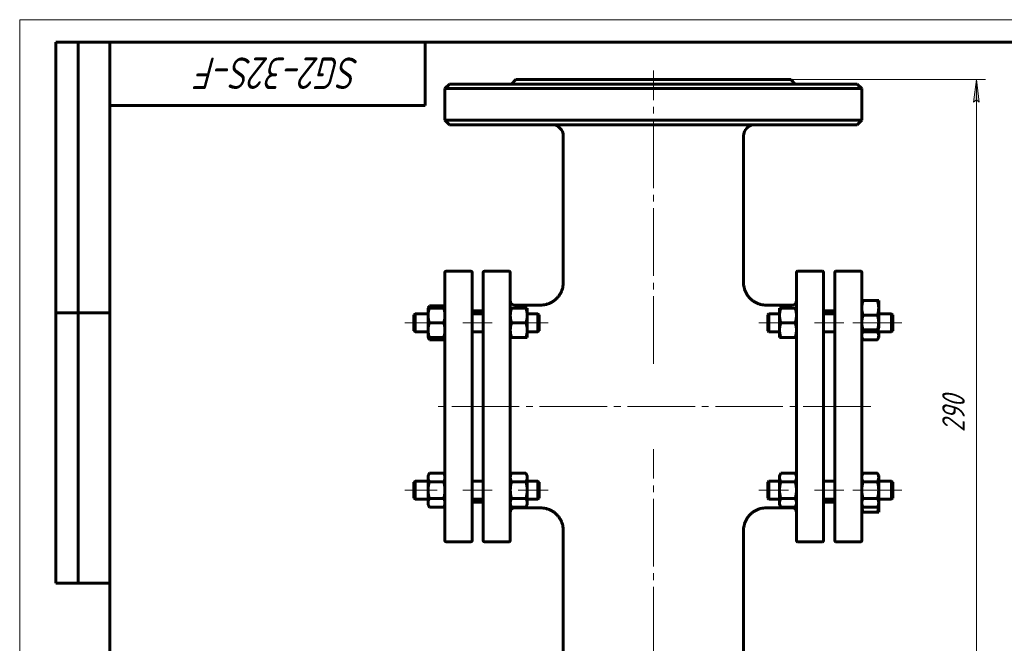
# Model space of a CAD drawing. Header units: millimetres. Extents: x 0 to 420, y 0 to 297.
# Tile 4 of 5: x 0 to 219, y 159 to 297. Entities that reach past the tile are written whole.
import ezdxf

# ---------------------------------------------------------------- set-up
doc = ezdxf.new("R2010")
doc.units = ezdxf.units.MM
for name, pattern in [('K5LT_AXLED', [19.5, 15, -1.5, 1.5, -1.5]), ('K5LT_BASIC', [0]), ('K5LT_THIN', [0])]:
    doc.linetypes.add(name, pattern=pattern)
doc.layers.add('Системный слой', color=7, linetype='Continuous')
doc.layers.add('Системный слой (1)', color=251, linetype='Continuous', true_color=0x6c6c6c)
doc.styles.add('KDIMTEXTSTYLE', font='GOST_AU.SHX', dxfattribs={"width": 0.96, "oblique": 15, "height": 5})
doc.styles.add('KTEXTSTYLE', font='GOST_AU.SHX', dxfattribs={"width": 0.96, "height": 5})
doc.dimstyles.new('KDIMSTYLE (0.50)', dxfattribs={"dimtxt": 5, "dimasz": 1, "dimexe": 2, "dimexo": 0, "dimgap": 1, "dimtad": 1, "dimlfac": 2, "dimtxsty": 'KDIMTEXTSTYLE', "dimsah": 1, "dimcen": 0, "dimdle": 1, "dimadec": 0, "dimazin": 0, "dimtfac": 0.667, "dimtmove": 0, "dimatfit": 3, "dimfxl": 1, "dimtvp": 1, "dimtolj": 1, "dimtzin": 0, "dimarcsym": 0})

# ---------------------------------------------------------------- blocks, each defined once
blk = doc.blocks.new('U0')
at = {"layer": 'Системный слой (1)', "linetype": 'K5LT_BASIC', "lineweight": 60}
for p, q in [((90.69, 226.52), (90.75, 226.35)), ((90.75, 226.35), (90.82, 226.19)), ((90.82, 226.19), (90.92, 226.01))]:
    blk.add_line(p, q, dxfattribs=at)
blk = doc.blocks.new('U1')
at = {"layer": 'Системный слой (1)', "linetype": 'K5LT_BASIC', "lineweight": 60}
for p, q in [((90.75, 233.18), (90.69, 233.02)), ((90.82, 233.34), (90.75, 233.18)), ((90.92, 233.52), (90.82, 233.34))]:
    blk.add_line(p, q, dxfattribs=at)
blk = doc.blocks.new('U2')
at = {"layer": 'Системный слой (1)', "linetype": 'K5LT_BASIC', "lineweight": 60}
for p, q in [((94.09, 226.01), (94.18, 226.19)), ((94.18, 226.19), (94.25, 226.35)), ((94.25, 226.35), (94.31, 226.52))]:
    blk.add_line(p, q, dxfattribs=at)
blk = doc.blocks.new('U3')
at = {"layer": 'Системный слой (1)', "linetype": 'K5LT_BASIC', "lineweight": 60}
for p, q in [((94.18, 233.34), (94.09, 233.52)), ((94.25, 233.18), (94.18, 233.34)), ((94.31, 233.02), (94.25, 233.18))]:
    blk.add_line(p, q, dxfattribs=at)
blk = doc.blocks.new('U4')
at = {"layer": 'Системный слой (1)', "linetype": 'K5LT_BASIC', "lineweight": 60}
for p, q in [((109.88, 188.7), (115.63, 188.7)), ((165.63, 188.7), (171.38, 188.7))]:
    blk.add_line(p, q, dxfattribs=at)
blk = doc.blocks.new('U5')
at = {"layer": 'Системный слой (1)', "linetype": 'K5LT_BASIC', "lineweight": 60}
for p, q in [((190.63, 189.38), (190.63, 189.39)), ((190.63, 189.37), (190.63, 189.38)), ((190.63, 189.36), (190.63, 189.37))]:
    blk.add_line(p, q, dxfattribs=at)
blk = doc.blocks.new('U6')
at = {"layer": 'Системный слой (1)', "linetype": 'K5LT_BASIC', "lineweight": 60}
for p, q in [((186.88, 189.39), (186.88, 189.38)), ((186.88, 189.38), (186.88, 189.37)), ((186.88, 189.37), (186.88, 189.36))]:
    blk.add_line(p, q, dxfattribs=at)
blk = doc.blocks.new('U7')
at = {"layer": 'Системный слой (1)', "linetype": 'K5LT_BASIC', "lineweight": 60}
for p, q in [((109.88, 233.7), (115.63, 233.7)), ((165.63, 233.7), (171.38, 233.7))]:
    blk.add_line(p, q, dxfattribs=at)
blk = doc.blocks.new('U8')
at = {"layer": 'Системный слой (1)', "linetype": 'K5LT_BASIC', "lineweight": 60}
for p, q in [((186.97, 227.48), (186.9, 227.21)), ((187.1, 227.77), (186.97, 227.48)), ((186.9, 227.21), (186.88, 226.95))]:
    blk.add_line(p, q, dxfattribs=at)
blk = doc.blocks.new('U9')
at = {"layer": 'Системный слой (1)', "linetype": 'K5LT_BASIC', "lineweight": 60}
for p, q in [((190.53, 227.48), (190.4, 227.77)), ((190.6, 227.21), (190.53, 227.48)), ((190.63, 226.95), (190.6, 227.21))]:
    blk.add_line(p, q, dxfattribs=at)
blk = doc.blocks.new('D0')
at = {"layer": 'Системный слой (1)'}
for points in [[(212.96, 278.7), (212.3, 283.7), (211.64, 278.7), (212.3, 279.2)], [(212.3, 138.7), (212.96, 143.7), (212.3, 143.2), (211.64, 143.7)]]:
    blk.add_hatch(color=256, dxfattribs=at).paths.add_polyline_path(points)
at = {"layer": 'Системный слой (1)', "linetype": 'K5LT_THIN', "lineweight": 18}
for p, q in [((140.63, 283.7), (214.3, 283.7)), ((211.64, 278.7), (212.3, 283.7)), ((212.3, 283.7), (212.96, 278.7)), ((212.3, 279.2), (211.64, 278.7)), ((212.96, 278.7), (212.3, 279.2)), ((212.3, 138.7), (211.64, 143.7)), ((211.64, 143.7), (212.3, 143.2)), ((212.3, 143.2), (212.96, 143.7)), ((212.96, 143.7), (212.3, 138.7)), ((140.63, 138.7), (214.3, 138.7))]:
    blk.add_line(p, q, dxfattribs=at)
blk.add_wipeout([(211.3, 205.53), (203.92, 205.53), (203.92, 216.42), (211.3, 216.42)]).dxf.layer = 'Системный слой (1)'
blk.add_line((212.3, 283.7), (212.3, 138.7), dxfattribs=at)
at = {"layer": 'Системный слой (1)', "insert": (204.72, 205.53), "char_height": 5, "attachment_point": 1, "rotation": 90, "style": 'KTEXTSTYLE'}
blk.add_mtext('\\H5.0;\\W1.000;\\Q15;\\Q15;\\W0.960;290', dxfattribs=at)
blk = doc.blocks.new('KDIMARROW_01')
at = {"layer": 'Системный слой'}
blk.add_hatch(color=0, dxfattribs=at).paths.add_polyline_path([(0, 0), (-5, 0.66), (-4.5, 0), (-5, -0.66)])
at = {"layer": 'Системный слой', "color": 0, "linetype": 'K5LT_THIN', "lineweight": 18}
for p, q in [((-4.5, 0), (-5, 0.66)), ((-5, 0.66), (0, 0)), ((0, 0), (-5, -0.66)), ((-5, -0.66), (-4.5, 0))]:
    blk.add_line(p, q, dxfattribs=at)
at = {"layer": 'Системный слой (1)', "color": 0, "linetype": 'K5LT_THIN', "lineweight": 18}
blk.add_line((320.16, 211.2), (319.66, 211.2), dxfattribs=at)
blk = doc.blocks.new('U64')
at = {"linetype": 'K5LT_THIN', "lineweight": 18}
for p, q in [((0, 0), (0, 297)), ((0, 297), (420, 297))]:
    blk.add_line(p, q, dxfattribs=at)
at = {"linetype": 'K5LT_BASIC', "lineweight": 60}
for p, q in [((8, 172), (8, 292)), ((20, 292), (8, 292)), ((13, 172), (13, 292)), ((20, 5), (20, 292)), ((20, 292), (415, 292)), ((90, 292), (90, 278)), ((90, 278), (20, 278)), ((20, 232), (8, 232)), ((20, 172), (8, 172))]:
    blk.add_line(p, q, dxfattribs=at)
at = {"insert": (75.44, 281.64), "char_height": 7, "attachment_point": 1, "rotation": 180, "style": 'KTEXTSTYLE'}
blk.add_mtext('\\H5.0;\\W1.000;\\Q15;\\Q15;\\W0.960;\\H7.00;SG2-32S-F', dxfattribs=at)

msp = doc.modelspace()

# ---------------------------------------------------------------- linework, layer by layer
at = {"layer": 'Системный слой (1)', "linetype": 'K5LT_BASIC', "lineweight": 60}
for p, q in [((95.3765, 282.7041), (94.3765, 281.7041)), ((95.3765, 282.7041), (185.8765, 282.7041)), ((110.1265, 283.7041), (109.1265, 282.7041)), ((110.1265, 283.7041), (171.1265, 283.7041)), ((171.1265, 283.7041), (172.1265, 282.7041)), ((185.8765, 282.7041), (186.8765, 281.7041)), ((94.3765, 274.7041), (94.3765, 281.7041)), ((94.3765, 281.7041), (186.8765, 281.7041)), ((186.8765, 274.7041), (186.8765, 281.7041)), ((186.8765, 274.7041), (94.3765, 274.7041)), ((95.3765, 273.7041), (94.3765, 274.7041)), ((95.3765, 273.7041), (185.8765, 273.7041)), ((185.8765, 273.7041), (186.8765, 274.7041)), ((120.627, 238.7034), (120.6265, 271.2041)), ((160.6259, 238.7034), (160.6265, 271.2041)), ((94.3765, 181.4541), (94.3765, 240.9541)), ((94.6265, 241.2041), (100.1265, 241.2041)), ((100.3765, 240.9541), (100.3765, 181.4541)), ((102.8765, 181.4541), (102.8765, 240.9541)), ((108.6265, 241.2041), (103.1265, 241.2041)), ((108.8765, 240.9541), (108.8765, 181.4541)), ((172.3765, 240.9541), (172.3765, 181.4541)), ((178.1265, 241.2041), (172.6265, 241.2041)), ((178.3765, 181.4541), (178.3765, 240.9541)), ((180.8765, 240.9541), (180.8765, 181.4541)), ((181.1265, 241.2041), (186.6265, 241.2041)), ((186.8765, 234.6774), (186.8765, 240.9541)), ((186.8765, 234.6774), (187.1667, 234.6774)), ((186.8765, 233.0524), (186.8765, 234.6774)), ((187.1667, 234.6774), (190.3362, 234.6774)), ((190.3362, 234.6774), (190.6265, 234.6774)), ((190.6265, 234.6774), (190.6265, 233.0524)), ((87.5015, 231.5156), (87.7515, 231.7656)), ((87.7515, 231.7656), (87.7515, 227.7656)), ((87.7515, 231.7656), (90.6265, 231.7656)), ((90.6265, 233.0156), (90.9167, 233.5184)), ((90.6265, 231.3906), (90.6265, 233.0156)), ((90.6265, 233.0156), (90.9167, 233.0156)), ((90.9167, 233.5184), (94.0862, 233.5184)), ((90.9167, 233.0156), (94.0862, 233.0156)), ((94.3765, 233.0156), (94.0862, 233.5184)), ((94.0862, 233.0156), (94.3765, 233.0156)), ((100.3765, 232.4541), (102.8765, 232.4541)), ((100.3765, 231.7656), (102.8765, 231.7656)), ((108.8765, 233.0156), (109.1667, 233.0156)), ((109.1667, 233.0156), (112.3362, 233.0156)), ((112.3362, 233.0156), (112.6265, 233.0156)), ((112.6265, 233.0156), (112.6265, 231.3906)), ((112.6265, 231.7656), (115.0015, 231.7656)), ((115.2515, 231.5156), (115.0015, 231.7656)), ((115.0015, 227.7656), (115.0015, 231.7656)), ((115.6271, 233.7035), (115.6271, 233.7035)), ((165.6258, 233.7035), (165.6258, 233.7035)), ((166.0015, 231.5156), (166.2515, 231.7656)), ((166.2515, 231.7656), (168.6265, 231.7656)), ((166.2515, 227.7656), (166.2515, 231.7656)), ((168.6265, 231.3906), (168.6265, 233.0156)), ((168.6265, 233.0156), (168.9167, 233.0156)), ((168.9167, 233.0156), (172.0862, 233.0156)), ((172.0862, 233.0156), (172.3765, 233.0156)), ((178.3765, 232.4541), (180.8765, 232.4541)), ((178.3765, 231.7656), (180.8765, 231.7656)), ((186.8765, 231.4357), (186.8765, 233.0524)), ((190.6265, 233.0524), (190.6265, 229.8024)), ((190.6265, 231.7656), (193.5015, 231.7656)), ((193.7515, 231.5156), (193.5015, 231.7656)), ((193.5015, 231.7656), (193.5015, 227.7656)), ((87.5015, 228.0156), (87.5015, 231.5156)), ((90.6265, 228.1406), (90.6265, 231.3906)), ((90.9167, 229.7656), (94.0862, 229.7656)), ((109.1667, 229.7656), (112.3362, 229.7656)), ((112.6265, 231.3906), (112.6265, 228.1406)), ((115.2515, 231.5156), (115.2515, 228.0156)), ((166.0015, 231.5156), (166.0015, 228.0156)), ((168.6265, 228.1406), (168.6265, 231.3906)), ((168.9167, 229.7656), (172.0862, 229.7656)), ((186.8765, 192.9122), (186.8765, 231.4357)), ((187.1667, 231.4274), (190.3362, 231.4274)), ((190.6265, 229.8024), (190.6265, 228.6219)), ((193.7515, 228.0156), (193.7515, 231.5156)), ((87.5015, 228.0156), (87.7515, 227.7656)), ((87.7515, 227.7656), (90.6265, 227.7656)), ((90.6265, 226.5156), (90.6265, 228.1406)), ((100.3765, 227.7656), (102.8765, 227.7656)), ((112.6265, 228.1406), (112.6265, 226.5156)), ((112.6265, 227.7656), (115.0015, 227.7656)), ((115.2515, 228.0156), (115.0015, 227.7656)), ((166.0015, 228.0156), (166.2515, 227.7656)), ((166.2515, 227.7656), (168.6265, 227.7656)), ((168.6265, 226.5156), (168.6265, 228.1406)), ((178.3765, 227.7656), (180.8765, 227.7656)), ((186.8765, 227.7656), (193.5015, 227.7656)), ((187.1667, 228.1774), (187.0034, 228.1774)), ((187.1667, 228.1774), (190.3362, 228.1774)), ((190.4995, 228.1774), (190.3362, 228.1774)), ((190.6265, 227.7656), (190.6265, 226.951)), ((193.7515, 228.0156), (193.5015, 227.7656)), ((90.9167, 226.5156), (90.6265, 226.5156)), ((90.6265, 226.5156), (90.9167, 226.0128)), ((90.9167, 226.5156), (94.0862, 226.5156)), ((90.9167, 226.0128), (94.0862, 226.0128)), ((94.3765, 226.5156), (94.0862, 226.5156)), ((94.3765, 226.5156), (94.0862, 226.0128)), ((109.1667, 226.5156), (108.8765, 226.5156)), ((109.1667, 226.5156), (112.3362, 226.5156)), ((112.6265, 226.5156), (112.3362, 226.5156)), ((168.9167, 226.5156), (168.6265, 226.5156)), ((168.9167, 226.5156), (172.0862, 226.5156)), ((172.3765, 226.5156), (172.0862, 226.5156)), ((186.8765, 226.5156), (187.1667, 226.0128)), ((187.1667, 226.0128), (190.3362, 226.0128)), ((190.6265, 226.5156), (190.3362, 226.0128)), ((190.6265, 226.951), (190.6265, 226.5156)), ((87.5015, 194.3925), (87.7515, 194.6425)), ((87.7515, 194.6425), (87.7515, 190.6425)), ((87.7515, 194.6425), (90.6265, 194.6425)), ((90.6265, 195.8925), (90.9167, 196.3953)), ((90.6265, 195.4571), (90.6265, 195.8925)), ((90.6265, 192.6425), (90.6265, 195.4571)), ((90.9167, 196.3953), (94.0862, 196.3953)), ((90.9167, 194.5189), (94.0862, 194.5189)), ((94.3765, 195.8925), (94.0862, 196.3953)), ((100.3765, 194.6425), (102.8765, 194.6425)), ((108.8765, 195.8925), (109.1667, 196.3953)), ((109.1667, 196.3953), (112.3362, 196.3953)), ((109.1667, 194.5189), (112.3362, 194.5189)), ((112.6265, 195.8925), (112.3362, 196.3953)), ((112.6265, 195.8925), (112.6265, 195.4571)), ((112.6265, 195.4571), (112.6265, 192.6425)), ((112.6265, 194.6425), (115.0015, 194.6425)), ((115.2515, 194.3925), (115.0015, 194.6425)), ((115.0015, 190.6425), (115.0015, 194.6425)), ((166.0015, 194.3925), (166.2515, 194.6425)), ((166.2515, 190.6425), (166.2515, 194.6425)), ((166.2515, 194.6425), (168.6265, 194.6425)), ((168.6265, 195.8925), (168.9167, 196.3953)), ((168.6265, 195.4571), (168.6265, 195.8925)), ((168.6265, 192.6425), (168.6265, 195.4571)), ((168.9167, 196.3953), (172.0862, 196.3953)), ((168.9167, 194.5189), (172.0862, 194.5189)), ((172.3765, 195.8925), (172.0862, 196.3953)), ((178.3765, 194.6425), (180.8765, 194.6425)), ((186.8765, 195.8925), (187.1667, 196.3953)), ((187.1667, 196.3953), (190.3362, 196.3953)), ((187.1667, 194.5189), (190.3362, 194.5189)), ((190.6265, 195.8925), (190.3362, 196.3953)), ((190.6265, 195.8925), (190.6265, 195.4571)), ((190.6265, 195.4571), (190.6265, 192.6425)), ((190.6265, 194.6425), (193.5015, 194.6425)), ((193.5015, 194.6425), (193.5015, 190.6425)), ((193.7515, 194.3925), (193.5015, 194.6425)), ((87.5015, 190.8925), (87.5015, 194.3925)), ((90.6265, 189.8279), (90.6265, 192.6425)), ((112.6265, 192.6425), (112.6265, 189.8279)), ((115.2515, 194.3925), (115.2515, 190.8925)), ((166.0015, 194.3925), (166.0015, 190.8925)), ((168.6265, 189.8279), (168.6265, 192.6425)), ((186.8765, 192.6425), (186.8765, 192.9122)), ((186.8765, 189.8279), (186.8765, 192.6425)), ((190.6265, 192.6425), (190.6265, 189.8279)), ((193.7515, 190.8925), (193.7515, 194.3925)), ((87.5015, 190.8925), (87.7515, 190.6425)), ((87.7515, 190.6425), (90.6265, 190.6425)), ((90.9167, 190.7661), (94.0862, 190.7661)), ((100.3765, 190.6425), (102.8765, 190.6425)), ((109.1667, 190.7661), (112.3362, 190.7661)), ((112.6265, 190.6425), (115.0015, 190.6425)), ((115.2515, 190.8925), (115.0015, 190.6425)), ((166.0015, 190.8925), (166.2515, 190.6425)), ((166.2515, 190.6425), (168.6265, 190.6425)), ((168.9167, 190.7661), (172.0862, 190.7661)), ((178.3765, 190.6425), (180.8765, 190.6425)), ((187.1667, 190.7661), (190.3362, 190.7661)), ((190.6265, 190.6425), (193.5015, 190.6425)), ((193.7515, 190.8925), (193.5015, 190.6425)), ((90.6265, 189.3925), (90.6265, 189.8279)), ((90.6265, 189.3925), (90.9167, 188.8897)), ((90.9167, 188.8897), (94.0862, 188.8897)), ((94.3765, 189.3925), (94.0862, 188.8897)), ((100.3765, 189.9541), (102.8765, 189.9541)), ((108.8765, 189.3925), (109.1667, 188.8897)), ((109.1667, 188.8897), (112.3362, 188.8897)), ((112.6265, 189.3925), (112.3362, 188.8897)), ((112.6265, 189.8279), (112.6265, 189.3925)), ((115.6271, 188.7046), (115.6271, 188.7046)), ((165.6258, 188.7046), (165.6258, 188.7046)), ((168.6265, 189.3925), (168.6265, 189.8279)), ((168.6265, 189.3925), (168.9167, 188.8897)), ((168.9167, 188.8897), (172.0862, 188.8897)), ((172.3765, 189.3925), (172.0862, 188.8897)), ((178.3765, 189.9541), (180.8765, 189.9541)), ((186.8765, 189.3925), (186.8765, 189.8279)), ((186.8765, 189.3925), (187.1667, 188.8897)), ((186.8765, 189.3925), (186.8765, 189.3925)), ((186.8765, 181.4541), (186.8765, 189.3925)), ((187.1667, 188.8897), (190.3362, 188.8897)), ((190.6265, 189.3925), (190.3362, 188.8897)), ((190.6265, 189.8279), (190.6265, 189.3925)), ((190.6265, 189.3925), (190.6265, 189.3558)), ((190.6265, 189.3558), (190.6265, 187.7308)), ((187.1667, 187.7308), (186.8765, 187.7308)), ((187.1667, 187.7308), (190.3362, 187.7308)), ((190.6265, 187.7308), (190.3362, 187.7308)), ((120.6265, 151.2041), (120.627, 183.7047)), ((160.6265, 151.2041), (160.6259, 183.7047)), ((94.6265, 181.2041), (100.1265, 181.2041)), ((108.6265, 181.2041), (103.1265, 181.2041)), ((178.1265, 181.2041), (172.6265, 181.2041)), ((181.1265, 181.2041), (186.6265, 181.2041))]:
    msp.add_line(p, q, dxfattribs=at)
at = {"layer": 'Системный слой (1)', "linetype": 'K5LT_AXLED', "lineweight": 18}
for p, q in [((92.6265, 229.7656), (85.5015, 229.7656)), ((104.8765, 229.7656), (98.3765, 229.7656)), ((117.2515, 229.7656), (110.6265, 229.7656)), ((92.6265, 192.6425), (85.5015, 192.6425)), ((104.8765, 192.6425), (98.3765, 192.6425)), ((117.2515, 192.6425), (110.6265, 192.6425))]:
    msp.add_line(p, q, dxfattribs=at)
at = {"layer": 'Системный слой (1)', "linetype": 'K5LT_BASIC', "lineweight": 60}
for centre, radius, start, end in [((118.1265, 271.2041), 2.5, 0, 90), ((163.1265, 271.2041), 2.5, 90, 180), ((94.6265, 240.9541), 0.25, 90, 180), ((100.1265, 240.9541), 0.25, 0, 90), ((103.1265, 240.9541), 0.25, 90, 180), ((108.6265, 240.9541), 0.25, 0, 90), ((172.6265, 240.9541), 0.25, 90, 180), ((178.1265, 240.9541), 0.25, 0, 90), ((181.1265, 240.9541), 0.25, 90, 180), ((186.6265, 240.9541), 0.25, 0, 90), ((109.8765, 234.7041), 1, 180, 270), ((171.3765, 234.7041), 1, 270, 0), ((109.8765, 187.7041), 1, 90, 180), ((171.3765, 187.7041), 1, 0, 90), ((94.6265, 181.4541), 0.25, 180, 270), ((100.1265, 181.4541), 0.25, 270, 0), ((103.1265, 181.4541), 0.25, 180, 270), ((108.6265, 181.4541), 0.25, 270, 0), ((172.6265, 181.4541), 0.25, 180, 270), ((178.1265, 181.4541), 0.25, 270, 0), ((181.1265, 181.4541), 0.25, 180, 270), ((186.6265, 181.4541), 0.25, 270, 0)]:
    msp.add_arc(centre, radius, start, end, dxfattribs=at)
for points, knots in [([(120.627, 238.7034), (120.627, 238.7024), (120.627, 238.7012), (120.627, 238.6986), (120.627, 238.6969), (120.627, 238.6922), (120.627, 238.6892), (120.6269, 238.6802), (120.6269, 238.6743), (120.6268, 238.6567), (120.6266, 238.6451), (120.6261, 238.6103), (120.6256, 238.5873), (120.6237, 238.5184), (120.6217, 238.4727), (120.6141, 238.3365), (120.6065, 238.246), (120.5765, 237.9772), (120.5469, 237.7995), (120.4604, 237.4102), (120.399, 237.1997), (120.2496, 236.7897), (120.1619, 236.5903), (119.9618, 236.2062), (119.8497, 236.0214), (119.601, 235.6648), (119.4639, 235.4933), (119.1695, 235.1705), (119.0123, 235.0193), (118.6833, 234.7423), (118.5116, 234.6162), (118.1541, 234.3871), (117.9683, 234.2842), (117.574, 234.0968), (117.3649, 234.0139), (116.9368, 233.8761), (116.7179, 233.8214), (116.2779, 233.7423), (116.057, 233.7176), (115.7662, 233.705), (115.6967, 233.7035), (115.6271, 233.7035)], [0, 0, 0, 0, 0.00820386, 0.00820386, 0.02133005, 0.02133005, 0.04594164, 0.04594164, 0.09352405, 0.09352405, 0.1870481, 0.1870481, 0.37245542, 0.37245542, 0.73998853, 0.73998853, 1.46849166, 1.46849166, 2.91237181, 2.91237181, 4.66832998, 4.66832998, 6.41289686, 6.41289686, 8.14299875, 8.14299875, 9.90145444, 9.90145444, 11.64742919, 11.64742919, 13.35275455, 13.35275455, 15.05383266, 15.05383266, 16.85516558, 16.85516558, 18.66206854, 18.66206854, 20.44098447, 20.44098447, 20.99958981, 20.99958981, 20.99958981, 20.99958981]), ([(160.6259, 238.7034), (160.6259, 238.7018), (160.6259, 238.6994), (160.6259, 238.6953), (160.6259, 238.6929), (160.626, 238.6859), (160.626, 238.6814), (160.6261, 238.6683), (160.6261, 238.6598), (160.6264, 238.6344), (160.6267, 238.6177), (160.6277, 238.5683), (160.6287, 238.5356), (160.6327, 238.4392), (160.6365, 238.3756), (160.6514, 238.1882), (160.666, 238.0648), (160.7185, 237.7265), (160.7661, 237.5132), (160.8887, 237.0939), (160.9638, 236.8878), (161.1391, 236.4904), (161.239, 236.2988), (161.4637, 235.9283), (161.5887, 235.7495), (161.8614, 235.4086), (162.0094, 235.2465), (162.3227, 234.9456), (162.4878, 234.8066), (162.8294, 234.5558), (163.0052, 234.4432), (163.3819, 234.2336), (163.5837, 234.1383), (164.0004, 233.9737), (164.2155, 233.9048), (164.6515, 233.7965), (164.8726, 233.757), (165.2714, 233.7133), (165.4486, 233.7035), (165.6258, 233.7035)], [0, 0, 0, 0, 0.01312617, 0.01312617, 0.03281543, 0.03281543, 0.06891241, 0.06891241, 0.13782481, 0.13782481, 0.27236809, 0.27236809, 0.53489155, 0.53489155, 1.04681237, 1.04681237, 2.04440192, 2.04440192, 3.79468369, 3.79468369, 5.54996014, 5.54996014, 7.28011261, 7.28011261, 9.02637902, 9.02637902, 10.78326045, 10.78326045, 12.5115691, 12.5115691, 14.18310861, 14.18310861, 15.97007676, 15.97007676, 17.77822079, 17.77822079, 19.57494903, 19.57494903, 20.99794904, 20.99794904, 20.99794904, 20.99794904]), ([(186.8765, 228.6219), (186.8984, 228.5475), (186.9362, 228.417), (186.9766, 228.274), (186.997, 228.2007), (187.0034, 228.1774)], [0, 0, 0, 0, 2.64303555, 4.89941504, 6, 6, 6, 6]), ([(190.4995, 228.1774), (190.5149, 228.2329), (190.5483, 228.3526), (190.5928, 228.5074), (190.6203, 228.6011), (190.6265, 228.6219)], [0, 0, 0, 0, 2.62135006, 5.25990988, 6, 6, 6, 6]), ([(120.627, 183.7047), (120.627, 183.7057), (120.627, 183.7069), (120.627, 183.7096), (120.627, 183.7112), (120.627, 183.7159), (120.627, 183.719), (120.6269, 183.7279), (120.6269, 183.7339), (120.6268, 183.7514), (120.6266, 183.7631), (120.6261, 183.7978), (120.6256, 183.8209), (120.6237, 183.8897), (120.6217, 183.9354), (120.6141, 184.0717), (120.6065, 184.1621), (120.5765, 184.431), (120.5469, 184.6087), (120.4604, 184.9979), (120.399, 185.2085), (120.2496, 185.6185), (120.1619, 185.8179), (119.9618, 186.202), (119.8497, 186.3868), (119.601, 186.7434), (119.4639, 186.915), (119.1695, 187.2377), (119.0124, 187.3889), (118.6834, 187.6658), (118.5118, 187.7919), (118.1544, 188.0209), (117.9687, 188.1238), (117.5745, 188.3112), (117.3653, 188.3941), (116.9372, 188.5319), (116.7182, 188.5867), (116.2781, 188.6658), (116.0571, 188.6905), (115.7662, 188.7031), (115.6967, 188.7046), (115.6271, 188.7046)], [0, 0, 0, 0, 0.00820374, 0.00820374, 0.02132973, 0.02132973, 0.04594096, 0.04594096, 0.09352266, 0.09352266, 0.18704532, 0.18704532, 0.37244989, 0.37244989, 0.73997754, 0.73997754, 1.46846986, 1.46846986, 2.91232858, 2.91232858, 4.66845037, 4.66845037, 6.41309779, 6.41309779, 8.14323813, 8.14323813, 9.90157751, 9.90157751, 11.64724992, 11.64724992, 13.3520815, 13.3520815, 15.05274799, 15.05274799, 16.85403369, 16.85403369, 18.66129757, 18.66129757, 20.4409144, 20.4409144, 20.99958982, 20.99958982, 20.99958982, 20.99958982]), ([(160.6259, 183.7047), (160.6259, 183.7063), (160.6259, 183.7087), (160.6259, 183.7128), (160.6259, 183.7153), (160.626, 183.7222), (160.626, 183.7267), (160.6261, 183.7398), (160.6261, 183.7484), (160.6264, 183.7737), (160.6267, 183.7905), (160.6277, 183.8399), (160.6287, 183.8725), (160.6327, 183.9689), (160.6365, 184.0325), (160.6514, 184.2199), (160.666, 184.3434), (160.7185, 184.6816), (160.7661, 184.895), (160.8887, 185.3144), (160.9638, 185.5204), (161.1391, 185.9178), (161.239, 186.1094), (161.4637, 186.48), (161.5887, 186.6587), (161.8614, 186.9997), (162.0093, 187.1618), (162.3226, 187.4626), (162.4877, 187.6016), (162.8292, 187.8523), (163.005, 187.9648), (163.3815, 188.1744), (163.5833, 188.2697), (164.0001, 188.4344), (164.2152, 188.5032), (164.6513, 188.6115), (164.8724, 188.6511), (165.2714, 188.6948), (165.4485, 188.7046), (165.6258, 188.7046)], [0, 0, 0, 0, 0.01312598, 0.01312598, 0.03281495, 0.03281495, 0.06891139, 0.06891139, 0.13782277, 0.13782277, 0.27236405, 0.27236405, 0.53488362, 0.53488362, 1.04679684, 1.04679684, 2.04437158, 2.04437158, 3.79483986, 3.79483986, 5.55024751, 5.55024751, 7.28043551, 7.28043551, 9.02668325, 9.02668325, 10.78335615, 10.78335615, 12.51125906, 12.51125906, 14.18226937, 14.18226937, 15.96901345, 15.96901345, 17.77731742, 17.77731742, 19.57459011, 19.57459011, 20.99794907, 20.99794907, 20.99794907, 20.99794907])]:
    msp.add_open_spline(points, degree=3, knots=knots, dxfattribs=at)
for points in [[(187.1667, 234.6774), (186.8765, 233.8065), (186.8765, 233.0524)], [(190.6265, 233.0524), (190.6265, 233.8065), (190.3362, 234.6774)], [(90.9167, 233.0156), (90.6265, 232.1448), (90.6265, 231.3906)], [(94.3765, 231.3906), (94.3765, 232.1448), (94.0862, 233.0156)], [(109.1667, 233.0156), (108.8765, 232.1448), (108.8765, 231.3906)], [(112.6265, 231.3906), (112.6265, 232.1448), (112.3362, 233.0156)], [(168.9167, 233.0156), (168.6265, 232.1448), (168.6265, 231.3906)], [(172.3765, 231.3906), (172.3765, 232.1448), (172.0862, 233.0156)], [(186.8765, 233.0524), (186.8765, 232.2982), (187.1667, 231.4274)], [(190.3362, 231.4274), (190.6265, 232.2982), (190.6265, 233.0524)], [(90.6265, 231.3906), (90.6265, 230.6365), (90.9167, 229.7656)], [(90.9167, 229.7656), (90.6265, 228.8948), (90.6265, 228.1406)], [(94.0862, 229.7656), (94.3765, 230.6365), (94.3765, 231.3906)], [(94.3765, 228.1406), (94.3765, 228.8948), (94.0862, 229.7656)], [(108.8765, 231.3906), (108.8765, 230.6365), (109.1667, 229.7656)], [(109.1667, 229.7656), (108.8765, 228.8948), (108.8765, 228.1406)], [(112.3362, 229.7656), (112.6265, 230.6365), (112.6265, 231.3906)], [(112.6265, 228.1406), (112.6265, 228.8948), (112.3362, 229.7656)], [(168.6265, 231.3906), (168.6265, 230.6365), (168.9167, 229.7656)], [(168.9167, 229.7656), (168.6265, 228.8948), (168.6265, 228.1406)], [(172.0862, 229.7656), (172.3765, 230.6365), (172.3765, 231.3906)], [(172.3765, 228.1406), (172.3765, 228.8948), (172.0862, 229.7656)], [(187.1667, 231.4274), (186.8765, 230.5565), (186.8765, 229.8024)], [(186.8765, 229.8024), (186.8765, 229.0482), (187.1667, 228.1774)], [(190.6265, 229.8024), (190.6265, 230.5565), (190.3362, 231.4274)], [(190.3362, 228.1774), (190.6265, 229.0482), (190.6265, 229.8024)], [(90.6265, 228.1406), (90.6265, 227.3865), (90.9167, 226.5156)], [(94.0862, 226.5156), (94.3765, 227.3865), (94.3765, 228.1406)], [(108.8765, 228.1406), (108.8765, 227.3865), (109.1667, 226.5156)], [(112.3362, 226.5156), (112.6265, 227.3865), (112.6265, 228.1406)], [(168.6265, 228.1406), (168.6265, 227.3865), (168.9167, 226.5156)], [(172.0862, 226.5156), (172.3765, 227.3865), (172.3765, 228.1406)], [(186.8765, 226.951), (186.8765, 226.5156), (187.1667, 226.0128)], [(190.3362, 226.0128), (190.6265, 226.5156), (190.6265, 226.951)], [(90.9167, 196.3953), (90.6265, 195.8925), (90.6265, 195.4571)], [(90.6265, 195.4571), (90.6265, 195.0217), (90.9167, 194.5189)], [(90.9167, 194.5189), (90.6265, 193.5134), (90.6265, 192.6425)], [(94.3765, 195.4571), (94.3765, 195.8925), (94.0862, 196.3953)], [(94.0862, 194.5189), (94.3765, 195.0217), (94.3765, 195.4571)], [(94.3765, 192.6425), (94.3765, 193.5134), (94.0862, 194.5189)], [(109.1667, 196.3953), (108.8765, 195.8925), (108.8765, 195.4571)], [(108.8765, 195.4571), (108.8765, 195.0217), (109.1667, 194.5189)], [(109.1667, 194.5189), (108.8765, 193.5134), (108.8765, 192.6425)], [(112.6265, 195.4571), (112.6265, 195.8925), (112.3362, 196.3953)], [(112.3362, 194.5189), (112.6265, 195.0217), (112.6265, 195.4571)], [(112.6265, 192.6425), (112.6265, 193.5134), (112.3362, 194.5189)], [(168.9167, 196.3953), (168.6265, 195.8925), (168.6265, 195.4571)], [(168.6265, 195.4571), (168.6265, 195.0217), (168.9167, 194.5189)], [(168.9167, 194.5189), (168.6265, 193.5134), (168.6265, 192.6425)], [(172.3765, 195.4571), (172.3765, 195.8925), (172.0862, 196.3953)], [(172.0862, 194.5189), (172.3765, 195.0217), (172.3765, 195.4571)], [(172.3765, 192.6425), (172.3765, 193.5134), (172.0862, 194.5189)], [(187.1667, 196.3953), (186.8765, 195.8925), (186.8765, 195.4571)], [(186.8765, 195.4571), (186.8765, 195.0217), (187.1667, 194.5189)], [(187.1667, 194.5189), (186.8765, 193.5134), (186.8765, 192.6425)], [(190.6265, 195.4571), (190.6265, 195.8925), (190.3362, 196.3953)], [(190.3362, 194.5189), (190.6265, 195.0217), (190.6265, 195.4571)], [(190.6265, 192.6425), (190.6265, 193.5134), (190.3362, 194.5189)], [(90.6265, 192.6425), (90.6265, 191.7717), (90.9167, 190.7661)], [(94.0862, 190.7661), (94.3765, 191.7717), (94.3765, 192.6425)], [(108.8765, 192.6425), (108.8765, 191.7717), (109.1667, 190.7661)], [(112.3362, 190.7661), (112.6265, 191.7717), (112.6265, 192.6425)], [(168.6265, 192.6425), (168.6265, 191.7717), (168.9167, 190.7661)], [(172.0862, 190.7661), (172.3765, 191.7717), (172.3765, 192.6425)], [(186.8765, 192.6425), (186.8765, 191.7717), (187.1667, 190.7661)], [(190.3362, 190.7661), (190.6265, 191.7717), (190.6265, 192.6425)], [(90.9167, 190.7661), (90.6265, 190.2634), (90.6265, 189.8279)], [(94.3765, 189.8279), (94.3765, 190.2634), (94.0862, 190.7661)], [(109.1667, 190.7661), (108.8765, 190.2634), (108.8765, 189.8279)], [(112.6265, 189.8279), (112.6265, 190.2634), (112.3362, 190.7661)], [(168.9167, 190.7661), (168.6265, 190.2634), (168.6265, 189.8279)], [(172.3765, 189.8279), (172.3765, 190.2634), (172.0862, 190.7661)], [(187.1667, 190.7661), (186.8765, 190.2634), (186.8765, 189.8279)], [(190.6265, 189.8279), (190.6265, 190.2634), (190.3362, 190.7661)], [(90.6265, 189.8279), (90.6265, 189.3925), (90.9167, 188.8897)], [(94.0862, 188.8897), (94.3765, 189.3925), (94.3765, 189.8279)], [(108.8765, 189.8279), (108.8765, 189.3925), (109.1667, 188.8897)], [(112.3362, 188.8897), (112.6265, 189.3925), (112.6265, 189.8279)], [(168.6265, 189.8279), (168.6265, 189.3925), (168.9167, 188.8897)], [(172.0862, 188.8897), (172.3765, 189.3925), (172.3765, 189.8279)], [(186.8765, 189.8279), (186.8765, 189.3925), (187.1667, 188.8897)], [(186.8765, 189.3558), (186.8765, 188.6016), (187.1667, 187.7308)], [(190.3362, 188.8897), (190.6265, 189.3925), (190.6265, 189.8279)], [(190.3362, 187.7308), (190.6265, 188.6016), (190.6265, 189.3558)]]:
    msp.add_rational_spline(points, [1, 1.0379548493, 1], degree=2, dxfattribs=at)

# ---------------------------------------------------------------- block references
at = {"layer": 'Системный слой (1)'}
for name in ['U1', 'U3', 'U7', 'U8', 'U9', 'U0', 'U2', 'U4', 'U6', 'U5']:
    msp.add_blockref(name, (0, 0), dxfattribs=at)

# ---------------------------------------------------------------- next in the draw order: dimensions: what is measured, and where the dimension line sits
dim = msp.add_linear_dim(base=(212.3026, 283.7041), p1=(140.6265, 138.7041), p2=(140.6265, 283.7041), angle=90, dimstyle='KDIMSTYLE (0.50)', override={"dimexo": 0, "dimpost": '\\H5.0;\\W0.960;\\Q15;<>', "dimblk1": 'KDIMARROW_01', "dimblk2": 'KDIMARROW_01', "dimse1": 0, "dimse2": 0, "dimtol": 1, "dimtp": 0, "dimtm": 0, "dimtdec": 5, "dimtolj": 1}, dxfattribs=at)
dim.commit()
dim.dimension.update_dxf_attribs({"geometry": 'D0', "text_midpoint": (212.3026, 211.2041), "dimtype": 160})

# ---------------------------------------------------------------- next in the draw order: linework, layer by layer
at = {"layer": 'Системный слой (1)', "linetype": 'K5LT_AXLED', "lineweight": 18}
for p, q in [((140.6265, 220.6605), (140.6265, 285.7041)), ((170.6265, 229.7656), (164.0015, 229.7656)), ((182.8765, 229.7656), (176.3765, 229.7656)), ((195.7515, 229.7656), (184.8765, 229.7656)), ((188.8765, 211.2041), (92.3765, 211.2041)), ((140.6265, 136.7041), (140.6265, 201.7476)), ((170.6265, 192.6425), (164.0015, 192.6425)), ((182.8765, 192.6425), (176.3765, 192.6425)), ((195.7515, 192.6425), (184.8765, 192.6425))]:
    msp.add_line(p, q, dxfattribs=at)

# ---------------------------------------------------------------- next in the draw order: block references
msp.add_blockref('U64', (0, 0))

doc.saveas('drawing.dxf')
